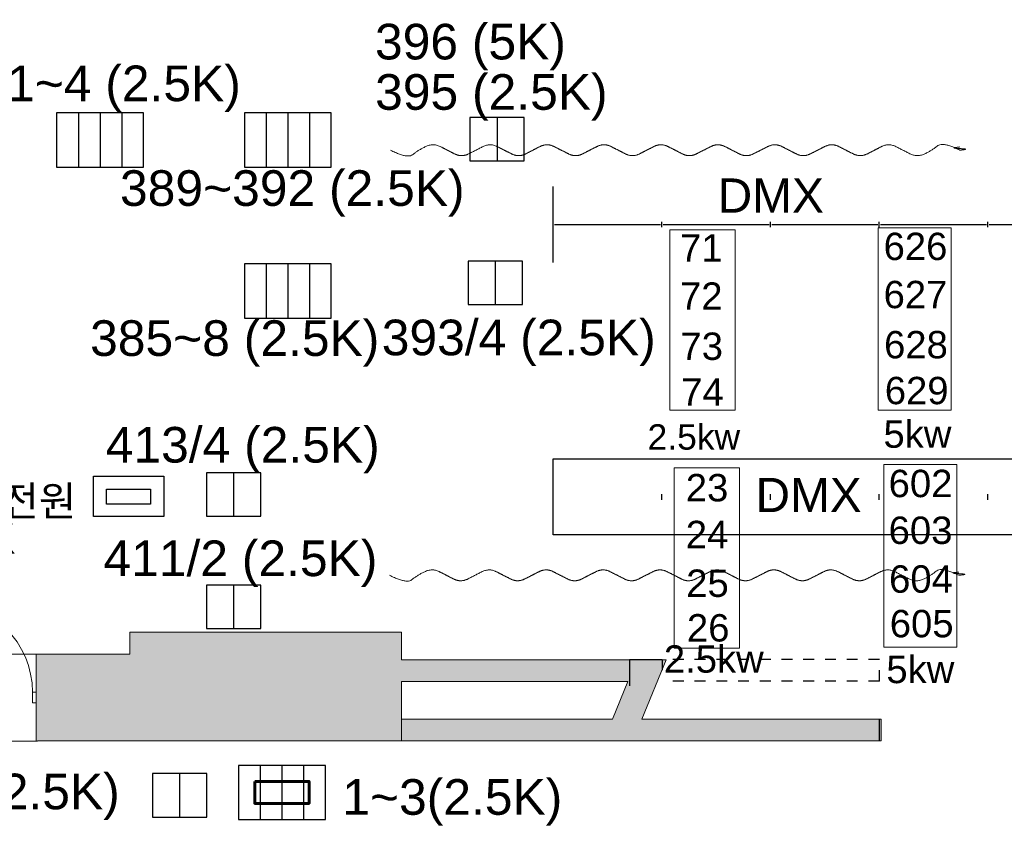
# Model space of a CAD drawing. Header units: millimetres. Extents: x -35700 to 37500, y -75689 to 43832.
# Tile 3 of 16: x -18915 to -9854, y -1541 to 5866. Entities that reach past the tile are written whole.
import ezdxf

# ---------------------------------------------------------------- set-up
doc = ezdxf.new("R2010")
doc.units = ezdxf.units.MM
doc.header["$LTSCALE"] = 250
doc.header["$PDMODE"] = 1
doc.header["$PDSIZE"] = -2
doc.linetypes.add('CENTER', pattern=[17, 15, -1.000000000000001, 0.00126999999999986, -0.9987300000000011])
doc.linetypes.add('HIDDEN', pattern=[0.8, 0.4, -0.4])
doc.layers.get('0').update_dxf_attribs({"lineweight": 25})
for name, color, linetype, lineweight in [('BALCONY-1', 7, 'Continuous', 25), ('CI_SHEET', 7, 'Continuous', 25), ('CIR-N FLOOR', 7, 'Continuous', 25), ('DMX BOX', 7, 'Continuous', 25), ('None', 7, 'Continuous', 5), ('PROSENIUM ARCH', 7, 'Continuous', 25), ('채널', 7, 'Continuous', 25)]:
    doc.layers.add(name, color=color, linetype=linetype, lineweight=lineweight)
for name, color, linetype, lineweight, true_color in [('Ceiling-Main', 1, 'Continuous', 13, 0xff0000), ('NonPlot', 1, 'Continuous', 13, 0xff0000), ('NonPlot-Loci', 3, 'Continuous', 25, 0x00ff00), ('Sills', 1, 'Continuous', 13, 0xff0000)]:
    doc.layers.add(name, color=color, linetype=linetype, lineweight=lineweight, true_color=true_color)
doc.styles.add('Arial', font='Arial')
doc.styles.add('Arial (bold)', font='Arial')

# ---------------------------------------------------------------- blocks, each defined once
blk = doc.blocks.new('A$C02EE4F66')
at = {"layer": 'CI_SHEET', "color": 7, "char_height": 251.7216435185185, "attachment_point": 1, "line_spacing_factor": 0.25, "style": 'Arial'}
for s, insert in [('71', (8.059496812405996, 1660.139449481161)), ('72', (8.09117111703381, 1216.856728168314)), ('73', (12.31311227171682, 755.4154798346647)), ('74', (18.95765043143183, 333.115991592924))]:
    blk.add_mtext(s, dxfattribs=dict(at, insert=insert))
blk = doc.blocks.new('A$C23824B42')
at = {"layer": 'CI_SHEET', "color": 7, "char_height": 252.130725, "attachment_point": 1, "line_spacing_factor": 0.25, "style": 'Arial'}
for s, insert in [('23', (198.282730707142, 1621.571919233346)), ('24', (198.3135251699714, 1190.602606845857)), ('25', (202.4181901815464, 741.9791709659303)), ('26', (208.8781578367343, 331.4102240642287))]:
    blk.add_mtext(s, dxfattribs=dict(at, insert=insert))
blk = doc.blocks.new('A$C7C59625F')
at = {"layer": 'CI_SHEET', "color": 7, "char_height": 252.130725, "attachment_point": 1, "line_spacing_factor": 0.25, "style": 'Arial'}
for s, insert in [('602', (88.98504434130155, 1628.204069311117)), ('603', (89.01583880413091, 1197.234756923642)), ('604', (93.12050381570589, 748.6113210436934)), ('605', (99.58047147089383, 338.0423741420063))]:
    blk.add_mtext(s, dxfattribs=dict(at, insert=insert))
blk = doc.blocks.new('Soft Goods (2D)-8')
at = {"layer": 'None', "color": 12, "linetype": 'Continuous', "lineweight": 13, "true_color": 0xdd0000, "transparency": 33554687}
for points, knots in [([(-5240, 0), (-5320.016980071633, 9.00084900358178), (-5280.003409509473, 12.00017047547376), (-5240.001420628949, 15.0000710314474), (-5199.999431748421, 17.99997158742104), (-5160.009024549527, 21.00045122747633), (-5240, 30)], [0, 0, 0, 0.3334289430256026, 0.3334289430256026, 0.6667622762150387, 0.6667622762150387, 1, 1, 1]), ([(0, 0), (-158.1226016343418, -80.46592197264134), (-257.346733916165, 2.36903851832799), (-393.7983272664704, 66.25899660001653), (-458.8306826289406, 33.16366295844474), (-524.1369750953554, -0.07037381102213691), (-589.4432675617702, -33.30441058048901), (-655.0234971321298, -66.67715047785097), (-785.9959688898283, 0.003407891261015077), (-917.000691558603, 66.66484367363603), (-982.5002864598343, 33.33177351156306), (-1048.000118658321, -0.0007388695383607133), (-1113.499950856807, -33.33325125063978), (-1179.000020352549, -66.66520585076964), (-1244.50000843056, -33.33192353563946), (-1310.000003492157, 0.000676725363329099), (-1375.499998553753, 33.33327698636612), (-1441.000000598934, 66.66519519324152), (-1506.500000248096, 33.33191912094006), (-1572.000000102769, -0.00067855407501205), (-1637.499999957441, -33.33327622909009), (-1703.000000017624, -66.66519550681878), (-1768.500000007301, -33.33191925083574), (-1834.000000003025, 0.0006785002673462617), (-1899.499999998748, 33.33327625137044), (-1965.000000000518, 66.66519549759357), (-2030.500000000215, 33.33191924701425), (-2096.000000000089, -0.0006785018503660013), (-2161.499999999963, -33.33327625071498), (-2227.000000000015, -66.66519549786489), (-2292.500000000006, -33.33191924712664), (-2358.000000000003, 0.0006785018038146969), (-2423.499999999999, 33.33327625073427), (-2489, 66.66519549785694), (-2554.5, 33.33191924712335), (-2620, -0.0006785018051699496), (-2685.5, -33.33327625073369), (-2751, -66.66519549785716), (-2816.500000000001, -33.33191924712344), (-2882, 0.0006785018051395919), (-2947.5, 33.33327625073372), (-3013, 66.66519549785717), (-3078.5, 33.33191924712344), (-3144, -0.0006785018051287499), (-3209.5, -33.3332762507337), (-3275, -66.66519549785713), (-3340.5, -33.33191924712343), (-3406, 0.0006785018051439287), (-3471.500000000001, 33.33327625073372), (-3537, 66.66519549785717), (-3602.5, 33.33191924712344), (-3668, -0.0006785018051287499), (-3733.5, -33.3332762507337), (-3799.000000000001, -66.66519549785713), (-3864.5, -33.33191924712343), (-3930, 0.0006785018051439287), (-3995.5, 33.33327625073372), (-4061, 66.66519549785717), (-4126.5, 33.33191924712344), (-4192, -0.0006785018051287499), (-4257.5, -33.3332762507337), (-4323, -66.66519549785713), (-4388.5, -33.33191924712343), (-4453.995788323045, 0.00228601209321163), (-4519.491576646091, 33.33649127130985), (-4584.983153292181, 66.67162553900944), (-4716.129158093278, -0.06108107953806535), (-4846.209608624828, -66.2694219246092), (-4982.646571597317, -2.359592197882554), (-5081.877398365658, 80.46442788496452), (-5240, 0)], [0, 0, 0, 0.02544765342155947, 0.05089530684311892, 0.07634296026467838, 0.07634296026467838, 0.1018976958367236, 0.1018976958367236, 0.1275595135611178, 0.1532213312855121, 0.1788831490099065, 0.1788831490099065, 0.2045449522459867, 0.2045449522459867, 0.2302067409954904, 0.2302067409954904, 0.2558684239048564, 0.2558684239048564, 0.2815300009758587, 0.2815300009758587, 0.3071914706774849, 0.3071914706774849, 0.3328528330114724, 0.3328528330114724, 0.3585140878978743, 0.3585140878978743, 0.3841752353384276, 0.3841752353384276, 0.4098362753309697, 0.4098362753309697, 0.4354972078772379, 0.4354972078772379, 0.4611580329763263, 0.4611580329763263, 0.4868187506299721, 0.4868187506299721, 0.5124793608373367, 0.5124793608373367, 0.5381398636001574, 0.5381398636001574, 0.5638002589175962, 0.5638002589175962, 0.5894605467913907, 0.5894605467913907, 0.6151207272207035, 0.6151207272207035, 0.640780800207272, 0.640780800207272, 0.6664407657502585, 0.6664407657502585, 0.6921006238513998, 0.6921006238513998, 0.7177603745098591, 0.7177603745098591, 0.7434200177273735, 0.7434200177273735, 0.7690795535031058, 0.7690795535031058, 0.7947389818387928, 0.7947389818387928, 0.8203983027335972, 0.8203983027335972, 0.846057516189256, 0.846057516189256, 0.8717155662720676, 0.8717155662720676, 0.8973724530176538, 0.9230293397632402, 0.9486862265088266, 0.9743431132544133, 1, 1, 1])]:
    blk.add_open_spline(points, degree=2, knots=knots, dxfattribs=at)
at = {"layer": 'NonPlot-Loci', "linetype": 'Continuous', "lineweight": 5}
blk.add_point((0, 0), dxfattribs=at)
blk = doc.blocks.new('Soft Goods (2D)-11')
at = {"layer": 'None', "color": 12, "linetype": 'Continuous', "lineweight": 13, "true_color": 0xdd0000, "transparency": 33554687}
for points, knots in [([(-5240, 0), (-5320.016980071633, 9.00084900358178), (-5280.003409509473, 12.00017047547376), (-5240.001420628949, 15.0000710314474), (-5199.999431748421, 17.99997158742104), (-5160.009024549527, 21.00045122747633), (-5240, 30)], [0, 0, 0, 0.3334289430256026, 0.3334289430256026, 0.6667622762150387, 0.6667622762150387, 1, 1, 1]), ([(0, 0), (-158.1226016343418, -80.46592197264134), (-257.346733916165, 2.36903851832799), (-393.7983272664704, 66.25899660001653), (-458.8306826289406, 33.16366295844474), (-524.1369750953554, -0.07037381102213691), (-589.4432675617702, -33.30441058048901), (-655.0234971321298, -66.67715047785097), (-785.9959688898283, 0.003407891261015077), (-917.000691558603, 66.66484367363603), (-982.5002864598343, 33.33177351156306), (-1048.000118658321, -0.0007388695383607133), (-1113.499950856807, -33.33325125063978), (-1179.000020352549, -66.66520585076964), (-1244.50000843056, -33.33192353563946), (-1310.000003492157, 0.000676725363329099), (-1375.499998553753, 33.33327698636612), (-1441.000000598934, 66.66519519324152), (-1506.500000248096, 33.33191912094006), (-1572.000000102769, -0.00067855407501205), (-1637.499999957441, -33.33327622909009), (-1703.000000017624, -66.66519550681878), (-1768.500000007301, -33.33191925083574), (-1834.000000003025, 0.0006785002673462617), (-1899.499999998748, 33.33327625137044), (-1965.000000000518, 66.66519549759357), (-2030.500000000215, 33.33191924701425), (-2096.000000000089, -0.0006785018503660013), (-2161.499999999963, -33.33327625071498), (-2227.000000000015, -66.66519549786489), (-2292.500000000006, -33.33191924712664), (-2358.000000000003, 0.0006785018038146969), (-2423.499999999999, 33.33327625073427), (-2489, 66.66519549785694), (-2554.5, 33.33191924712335), (-2620, -0.0006785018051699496), (-2685.5, -33.33327625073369), (-2751, -66.66519549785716), (-2816.500000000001, -33.33191924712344), (-2882, 0.0006785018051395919), (-2947.5, 33.33327625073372), (-3013, 66.66519549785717), (-3078.5, 33.33191924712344), (-3144, -0.0006785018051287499), (-3209.5, -33.3332762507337), (-3275, -66.66519549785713), (-3340.5, -33.33191924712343), (-3406, 0.0006785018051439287), (-3471.500000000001, 33.33327625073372), (-3537, 66.66519549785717), (-3602.5, 33.33191924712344), (-3668, -0.0006785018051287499), (-3733.5, -33.3332762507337), (-3799.000000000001, -66.66519549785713), (-3864.5, -33.33191924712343), (-3930, 0.0006785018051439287), (-3995.5, 33.33327625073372), (-4061, 66.66519549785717), (-4126.5, 33.33191924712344), (-4192, -0.0006785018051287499), (-4257.5, -33.3332762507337), (-4323, -66.66519549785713), (-4388.5, -33.33191924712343), (-4453.995788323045, 0.00228601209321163), (-4519.491576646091, 33.33649127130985), (-4584.983153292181, 66.67162553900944), (-4716.129158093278, -0.06108107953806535), (-4846.209608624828, -66.2694219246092), (-4982.646571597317, -2.359592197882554), (-5081.877398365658, 80.46442788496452), (-5240, 0)], [0, 0, 0, 0.02544765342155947, 0.05089530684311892, 0.07634296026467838, 0.07634296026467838, 0.1018976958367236, 0.1018976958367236, 0.1275595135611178, 0.1532213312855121, 0.1788831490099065, 0.1788831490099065, 0.2045449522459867, 0.2045449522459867, 0.2302067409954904, 0.2302067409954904, 0.2558684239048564, 0.2558684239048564, 0.2815300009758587, 0.2815300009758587, 0.3071914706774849, 0.3071914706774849, 0.3328528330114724, 0.3328528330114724, 0.3585140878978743, 0.3585140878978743, 0.3841752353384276, 0.3841752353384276, 0.4098362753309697, 0.4098362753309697, 0.4354972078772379, 0.4354972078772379, 0.4611580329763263, 0.4611580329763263, 0.4868187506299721, 0.4868187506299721, 0.5124793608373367, 0.5124793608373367, 0.5381398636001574, 0.5381398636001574, 0.5638002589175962, 0.5638002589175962, 0.5894605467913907, 0.5894605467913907, 0.6151207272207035, 0.6151207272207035, 0.640780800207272, 0.640780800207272, 0.6664407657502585, 0.6664407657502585, 0.6921006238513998, 0.6921006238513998, 0.7177603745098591, 0.7177603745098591, 0.7434200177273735, 0.7434200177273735, 0.7690795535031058, 0.7690795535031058, 0.7947389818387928, 0.7947389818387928, 0.8203983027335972, 0.8203983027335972, 0.846057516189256, 0.846057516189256, 0.8717155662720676, 0.8717155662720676, 0.8973724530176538, 0.9230293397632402, 0.9486862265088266, 0.9743431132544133, 1, 1, 1])]:
    blk.add_open_spline(points, degree=2, knots=knots, dxfattribs=at)
at = {"layer": 'NonPlot-Loci', "linetype": 'Continuous', "lineweight": 5}
blk.add_point((0, 0), dxfattribs=at)
blk = doc.blocks.new('Group-70')
at = {"color": 7, "linetype": 'Continuous', "lineweight": 13, "transparency": 33554687}
for p, q in [((-448, 50), (-448, -50)), ((448, 50), (448, -50))]:
    blk.add_line(p, q, dxfattribs=at)
blk = doc.blocks.new('Group-71')
at = {"color": 7, "linetype": 'Continuous', "lineweight": 13, "transparency": 33554687, "flags": 128}
for points in [[(-448, 50), (-413, 50), (-413, -50), (-448, -50)], [(413, 50), (448, 50), (448, -50), (413, -50)]]:
    blk.add_lwpolyline(points, close=True, dxfattribs=at)
blk = doc.blocks.new('Group-72')
at = {"color": 7, "linetype": 'Continuous', "lineweight": 13, "transparency": 33554687}
for p, q in [((-448, 50), (-413, 50)), ((-413, 50), (-413, -50)), ((448, 50), (413, 50)), ((413, 50), (413, -50)), ((-448, -50), (-413, -50)), ((448, -50), (413, -50))]:
    blk.add_line(p, q, dxfattribs=at)
at = {"color": 7, "transparency": 33554687}
for name in ['Group-70', 'Group-71']:
    blk.add_blockref(name, (0, 0), dxfattribs=at)
blk = doc.blocks.new('Group-73')
at = {"color": 7, "linetype": 'Continuous', "lineweight": 13, "transparency": 33554687}
blk.add_arc((-413, 50), 826, 0, 90, dxfattribs=at)
blk = doc.blocks.new('Group-74')
at = {"color": 7, "linetype": 'Continuous', "lineweight": 13, "transparency": 33554687, "flags": 128}
blk.add_lwpolyline([(-413, 50), (-413, 876), (-368.55, 876), (-368.55, 50)], close=True, dxfattribs=at)
blk = doc.blocks.new('Group-75')
at = {"color": 7, "linetype": 'Continuous', "lineweight": 13, "transparency": 33554687}
for p, q in [((-413, 50), (-413, 876)), ((-413, 876), (-368.55, 876)), ((-368.55, 50), (-368.55, 876)), ((-413, 50), (-368.55, 50))]:
    blk.add_line(p, q, dxfattribs=at)
at = {"color": 7, "transparency": 33554687}
blk.add_blockref('Group-74', (0, 0), dxfattribs=at)
blk = doc.blocks.new('Group-76')
at = {"layer": 'Sills', "color": 7, "transparency": 33554687}
blk.add_blockref('Group-75', (0, 0), dxfattribs=at)
blk = doc.blocks.new('Group-77')
at = {"color": 7, "linetype": 'Continuous', "lineweight": 13, "transparency": 33554687}
for p, q in [((-448, 400), (448, 400)), ((-448, -400), (448, -400))]:
    blk.add_line(p, q, dxfattribs=at)
blk = doc.blocks.new('Door (2D)-8')
at = {"layer": 'None', "color": 7, "linetype": 'Continuous', "lineweight": 13, "transparency": 33554687, "flags": 128}
for points in [[(-448, 0), (-448, 400), (-448, 400), (-448, 400)], [(448, 0), (448, 400), (448, 400), (448, 400)], [(-448, 0), (-448, -400), (-448, -400), (-448, -400)], [(448, 0), (448, -400), (448, -400), (448, -400)]]:
    blk.add_lwpolyline(points, dxfattribs=at)
at = {"layer": 'NonPlot', "color": 7, "linetype": 'Continuous', "lineweight": 5, "transparency": 33554687}
for p in [(-448, 0), (448, 0)]:
    blk.add_point(p, dxfattribs=at)
at = {"color": 7, "transparency": 33554687}
for name in ['Group-76', 'Group-72']:
    blk.add_blockref(name, (0, 0), dxfattribs=at)
at = {"layer": 'Ceiling-Main', "color": 7, "transparency": 33554687}
blk.add_blockref('Group-77', (0, 0), dxfattribs=at)
at = {"layer": 'Sills', "color": 7, "transparency": 33554687}
blk.add_blockref('Group-73', (0, 0), dxfattribs=at)
blk = doc.blocks.new('Group-86')
at = {"layer": 'None', "color": 1, "linetype": 'Continuous', "lineweight": 25, "true_color": 0xff0000, "transparency": 33554687}
for p, q in [((0.1458272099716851, -25), (0.1458272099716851, 25)), ((1000.145827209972, -25), (1000.145827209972, 25)), ((2000.145827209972, -25), (2000.145827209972, 25)), ((3000.145827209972, -25), (3000.145827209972, 25)), ((4000.145827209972, -25), (4000.145827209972, 25))]:
    blk.add_line(p, q, dxfattribs=at)
blk = doc.blocks.new('Lighting Pipe (2D)')
at = {"layer": 'None', "color": 1, "linetype": 'Continuous', "lineweight": 25, "true_color": 0xff0000, "transparency": 33554687}
blk.add_line((0.9999999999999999, -350), (0.9999999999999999, 350), dxfattribs=at)
at = {"layer": 'None', "color": 1, "linetype": 'Continuous', "lineweight": 25, "true_color": 0xff0000, "transparency": 33554687, "flags": 128}
blk.add_lwpolyline([(28000.29165441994, -350), (0, -350), (0, 350), (28000.29165441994, 350)], close=True, dxfattribs=at)
at = {"layer": 'None', "color": 1, "true_color": 0xff0000, "transparency": 33554687}
blk.add_blockref('Group-86', (0, 0), dxfattribs=at)
blk = doc.blocks.new('Group-87')
at = {"layer": 'None', "color": 1, "linetype": 'Continuous', "lineweight": 25, "true_color": 0xff0000, "transparency": 33554687}
for p, q in [((0, -25), (0, 25)), ((1000, -25), (1000, 25)), ((2000, -25), (2000, 25)), ((3000, -25), (3000, 25)), ((4000, -25), (4000, 25))]:
    blk.add_line(p, q, dxfattribs=at)
blk = doc.blocks.new('Group-88')
at = {"layer": 'None', "color": 1, "linetype": 'Continuous', "lineweight": 25, "true_color": 0xff0000, "transparency": 33554687}
for p, q in [((12.5, 0), (987.5, 0)), ((1012.5, 0), (1987.5, 0)), ((2012.5, 0), (2987.5, 0)), ((3012.5, 0), (3987.5, 0)), ((4012.5, 0), (4987.5, 0))]:
    blk.add_line(p, q, dxfattribs=at)
blk = doc.blocks.new('Lighting Pipe (2D)-1')
at = {"layer": 'None', "color": 1, "linetype": 'Continuous', "lineweight": 25, "true_color": 0xff0000, "transparency": 33554687}
blk.add_line((0.9999999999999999, -350), (0.9999999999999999, 350), dxfattribs=at)
at = {"layer": 'None', "color": 1, "true_color": 0xff0000, "transparency": 33554687}
for name in ['Group-87', 'Group-88']:
    blk.add_blockref(name, (0, 0), dxfattribs=at)

msp = doc.modelspace()

# ---------------------------------------------------------------- linework, layer by layer
at = {"layer": 'BALCONY-1', "color": 5, "lineweight": 25, "true_color": 0x0000ff, "flags": 128}
msp.add_lwpolyline([(-18116.09309941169, 1543.079871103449), (-17711.51739604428, 1543.079871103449), (-17711.51739604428, 1406.594752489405), (-18116.09309941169, 1406.594752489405)], close=True, dxfattribs=at)
at = {"layer": 'BALCONY-1', "color": 7, "lineweight": 60, "flags": 128}
msp.add_lwpolyline([(-16751.61273404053, -1146.442399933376), (-16251.99141675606, -1146.442399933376), (-16251.99141675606, -1348.067104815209), (-16751.61273404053, -1348.067104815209)], close=True, dxfattribs=at)
at = {"layer": 'CIR-N FLOOR', "color": 7, "linetype": 'Continuous'}
for p, q in [((-18574.97254555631, 5009.638047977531), (-18574.97254555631, 4509.638047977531)), ((-17774.97254555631, 5009.638047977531), (-18574.97254555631, 5009.638047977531)), ((-18374.97254555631, 5009.638047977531), (-18374.97254555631, 4509.638047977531)), ((-18174.97254555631, 5009.638047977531), (-18174.97254555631, 4509.638047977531)), ((-17974.97254555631, 5009.638047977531), (-17974.97254555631, 4509.638047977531)), ((-17774.97254555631, 4509.638047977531), (-17774.97254555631, 5009.638047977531)), ((-16047.36641958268, 5009.638047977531), (-16847.36641958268, 5009.638047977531)), ((-16847.36641958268, 5009.638047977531), (-16847.36641958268, 4509.638047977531)), ((-16647.36641958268, 5009.638047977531), (-16647.36641958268, 4509.638047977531)), ((-16447.36641958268, 5009.638047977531), (-16447.36641958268, 4509.638047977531)), ((-16247.36641958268, 5009.638047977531), (-16247.36641958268, 4509.638047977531)), ((-16047.36641958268, 4509.638047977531), (-16047.36641958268, 5009.638047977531)), ((-14771.77263286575, 4966.500463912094), (-14771.77263286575, 4566.500463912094)), ((-14271.77263286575, 4966.500463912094), (-14771.77263286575, 4966.500463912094)), ((-14521.77263286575, 4966.500463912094), (-14521.77263286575, 4566.500463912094)), ((-14271.77263286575, 4566.500463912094), (-14271.77263286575, 4966.500463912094)), ((-14771.77263286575, 4566.500463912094), (-14271.77263286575, 4566.500463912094)), ((-18574.97254555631, 4509.638047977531), (-17774.97254555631, 4509.638047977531)), ((-16847.36641958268, 4509.638047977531), (-16047.36641958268, 4509.638047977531)), ((-14789.07315262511, 3642.859258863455), (-14789.07315262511, 3242.859258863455)), ((-14289.07315262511, 3642.859258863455), (-14789.07315262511, 3642.859258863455)), ((-14539.07315262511, 3642.859258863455), (-14539.07315262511, 3242.859258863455)), ((-14289.07315262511, 3242.859258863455), (-14289.07315262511, 3642.859258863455)), ((-16047.36641958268, 3619.061912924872), (-16847.36641958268, 3619.061912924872)), ((-16847.36641958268, 3619.061912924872), (-16847.36641958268, 3119.061912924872)), ((-16647.36641958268, 3619.061912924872), (-16647.36641958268, 3119.061912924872)), ((-16447.36641958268, 3619.061912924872), (-16447.36641958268, 3119.061912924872)), ((-16247.36641958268, 3619.061912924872), (-16247.36641958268, 3119.061912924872)), ((-16047.36641958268, 3119.061912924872), (-16047.36641958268, 3619.061912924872)), ((-14789.07315262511, 3242.859258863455), (-14289.07315262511, 3242.859258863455)), ((-16847.36641958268, 3119.061912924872), (-16047.36641958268, 3119.061912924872)), ((-16696.1376584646, 1695.1369607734), (-17196.1376584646, 1695.1369607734)), ((-17196.1376584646, 1695.1369607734), (-17196.1376584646, 1295.1369607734)), ((-16946.1376584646, 1695.1369607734), (-16946.1376584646, 1295.1369607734)), ((-16696.1376584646, 1295.1369607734), (-16696.1376584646, 1695.1369607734)), ((-17196.1376584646, 1295.1369607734), (-16696.1376584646, 1295.1369607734)), ((-16696.1376584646, 660.4199159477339), (-17196.1376584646, 660.4199159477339)), ((-17196.1376584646, 660.4199159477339), (-17196.1376584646, 260.4199159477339)), ((-16946.1376584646, 660.4199159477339), (-16946.1376584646, 260.4199159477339)), ((-16696.1376584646, 260.4199159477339), (-16696.1376584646, 660.4199159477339)), ((-17196.1376584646, 260.4199159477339), (-16696.1376584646, 260.4199159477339)), ((-17693.42380600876, -1074.516597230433), (-17693.42380600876, -1474.516597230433)), ((-17193.42380600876, -1074.516597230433), (-17693.42380600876, -1074.516597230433)), ((-17443.42380600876, -1074.516597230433), (-17443.42380600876, -1474.516597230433)), ((-17193.42380600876, -1474.516597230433), (-17193.42380600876, -1074.516597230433)), ((-16101.61256724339, -998.0668504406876), (-16901.61256724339, -998.0668504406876)), ((-16901.61256724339, -998.0668504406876), (-16901.61256724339, -1498.066850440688)), ((-16701.61256724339, -998.0668504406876), (-16701.61256724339, -1498.066850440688)), ((-16501.61256724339, -998.0668504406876), (-16501.61256724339, -1498.066850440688)), ((-16301.61256724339, -998.0668504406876), (-16301.61256724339, -1498.066850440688)), ((-16101.61256724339, -1498.066850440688), (-16101.61256724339, -998.0668504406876)), ((-17693.42380600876, -1474.516597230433), (-17193.42380600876, -1474.516597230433)), ((-16901.61256724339, -1498.066850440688), (-16101.61256724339, -1498.066850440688))]:
    msp.add_line(p, q, dxfattribs=at)
at = {"layer": 'DMX BOX', "color": 5, "linetype": 'CENTER', "true_color": 0x0000ff, "flags": 128}
msp.add_lwpolyline([(-18236.1932180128, 1664.417316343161), (-17587.7834205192, 1664.417316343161), (-17587.7834205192, 1294.225445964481), (-18236.1932180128, 1294.225445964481)], close=True, dxfattribs=at)
at = {"layer": 'None', "color": 7, "linetype": 'Continuous', "lineweight": 13, "transparency": 33554687}
for p, q in [((-17901.13179061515, 226.6144181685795), (-15401.13179061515, 226.6144181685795)), ((-17901.13179061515, 26.74074666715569), (-17901.13179061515, 226.6144181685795)), ((-15401.13179061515, 226.6144181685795), (-15401.13179061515, -25.39605271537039)), ((-18750, 26.05285684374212), (-18762, 26.05285684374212)), ((-17901.13179061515, 26.74074666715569), (-18750, 26.74074666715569)), ((-18750, 26.05285684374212), (-18750, 26.74074666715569)), ((-15401.13179061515, -25.39605271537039), (-12966.43533379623, -25.39605271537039)), ((-12966.43533379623, -25.39605271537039), (-13190.26116312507, -573.4033414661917)), ((-15401.13179061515, -225.3960527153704), (-13318.17109594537, -225.3960527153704)), ((-15401.13179061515, -225.3960527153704), (-15401.13179061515, -773.3855818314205)), ((-13318.17109594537, -225.3960527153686), (-13460.30975288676, -573.4033414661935)), ((-15401.13179061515, -573.4033414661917), (-13460.30975288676, -573.4033414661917)), ((-13190.26116312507, -573.4033414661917), (-10987.94971316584, -573.4033414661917)), ((-10987.94971316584, -773.4033414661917), (-10987.94971316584, -573.4033414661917)), ((-18750, -773.9471431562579), (-18762, -773.9471431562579)), ((-17901.13179061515, -773.2592533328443), (-18750, -773.2592533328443)), ((-18750, -773.9471431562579), (-18750, -773.2592533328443)), ((-17901.13179061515, -773.2592533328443), (-17901.13179061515, -773.3855818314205)), ((-17901.13179061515, -773.3855818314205), (-15401.13179061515, -773.3855818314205)), ((-15401.13179061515, -773.4033414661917), (-10987.94971316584, -773.4033414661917))]:
    msp.add_line(p, q, dxfattribs=at)
at = {"layer": 'None', "color": 7, "linetype": 'Continuous', "lineweight": 13, "transparency": 33554687, "flags": 128}
for points in [[(-12931.717982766, 3931.249999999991), (-12331.717982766, 3931.249999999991), (-12331.717982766, 2271.249999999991), (-12931.717982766, 2271.249999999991)], [(-11013.70340439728, 3950.392795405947), (-10343.70340439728, 3950.392795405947), (-10343.70340439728, 2270.392795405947), (-11013.70340439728, 2270.392795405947)], [(-12891.13179061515, 1741.249999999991), (-12291.13179061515, 1741.249999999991), (-12291.13179061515, 81.2499999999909), (-12891.13179061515, 81.2499999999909)], [(-10961.13179061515, 1771.249999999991), (-10291.13179061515, 1771.249999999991), (-10291.13179061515, 91.2499999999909), (-10961.13179061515, 91.2499999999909)]]:
    msp.add_lwpolyline(points, close=True, dxfattribs=at)
at = {"layer": 'None', "color": 40, "linetype": 'Continuous', "true_color": 0xffbf00, "transparency": 33554687}
for points in [[(-17901.13179061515, -773.3855818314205), (-17901.13179061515, 226.6144181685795), (-15401.13179061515, -773.3855818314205), (-15401.13179061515, 226.6144181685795)], [(-18750, 26.05285684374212), (-18750, -773.9471431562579), (-18762, 26.05285684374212), (-18762, -773.9471431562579)], [(-17901.13179061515, 26.74074666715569), (-17901.13179061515, -773.2592533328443), (-18750, 26.74074666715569), (-18750, -773.2592533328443)], [(-15401.13179061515, -225.3960527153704), (-15401.13179061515, -25.39605271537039), (-13318.17109594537, -225.3960527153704), (-12966.43533379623, -25.39605271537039)], [(-13318.17109594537, -225.3960527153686), (-12966.43533379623, -25.39605271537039), (-13460.30975288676, -573.4033414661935), (-13190.26116312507, -573.4033414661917)], [(-15401.13179061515, -773.4033414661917), (-15401.13179061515, -573.4033414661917), (-10987.94971316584, -773.4033414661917), (-10987.94971316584, -573.4033414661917)]]:
    msp.add_solid(points, dxfattribs=at)
at = {"layer": 'PROSENIUM ARCH', "color": 7}
for p, q in [((-13303.82063701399, -22.8994596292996), (-13303.82063701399, -265.1812525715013)), ((-13303.82063701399, -22.8994596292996), (-13003.82063701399, -22.8994596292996)), ((-13003.82063701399, -22.8994596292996), (-13003.82063701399, -72.8994596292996)), ((-11003.82063701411, -772.899459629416), (-11003.82063701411, -572.8994596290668))]:
    msp.add_line(p, q, dxfattribs=at)
at = {"layer": 'PROSENIUM ARCH', "color": 5, "linetype": 'HIDDEN', "true_color": 0x0000ff}
for p, q in [((-13003.82063701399, -22.8994596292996), (-13003.82063701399, -222.8994596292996)), ((-11003.82063701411, -22.8994596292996), (-13003.82063701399, -22.8994596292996)), ((-11003.82063701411, -222.8994596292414), (-11003.82063701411, -22.8994596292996)), ((-11003.82063701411, -222.8994596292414), (-13003.82063701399, -222.8994596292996))]:
    msp.add_line(p, q, dxfattribs=at)
at = {"layer": 'PROSENIUM ARCH', "color": 7, "linetype": 'Continuous'}
for points in [[(-17903.82063701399, 227.1005403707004), (-17903.82063701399, -772.8994596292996), (-15403.82063701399, 227.1005403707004), (-15403.82063701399, -772.8994596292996)], [(-18753.82063701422, 27.1005403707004), (-18753.82063701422, -772.8994596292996), (-17903.82063701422, 27.1005403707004), (-17903.82063701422, -772.8994596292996)], [(-15403.82063701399, -22.8994596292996), (-15403.82063701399, -222.8994596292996), (-13303.82063701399, -22.8994596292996), (-13303.82063701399, -222.8994596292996)], [(-13303.82063701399, -22.8994596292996), (-13285.69986861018, -222.8994596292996), (-13003.82063701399, -22.8994596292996), (-13003.82063701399, -72.8994596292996)], [(-13303.82063701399, -22.8994596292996), (-13303.82063701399, -265.1812525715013), (-13285.69986861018, -222.8994596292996)], [(-13285.69986861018, -222.8994596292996), (-13003.82063701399, -72.8994596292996), (-13303.82063701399, -265.1812525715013), (-13218.10635129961, -572.8994596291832)], [(-13303.82063701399, -265.1812525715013), (-13435.69986861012, -572.8994596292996), (-13218.10635129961, -572.8994596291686), (-13218.10635129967, -572.8994596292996)], [(-15403.82063701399, -572.8994596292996), (-15403.82063701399, -772.8994596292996), (-11003.82063701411, -572.8994596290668), (-11003.82063701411, -772.899459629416)]]:
    msp.add_solid(points, dxfattribs=at)

# ---------------------------------------------------------------- block references
at = {"color": 7, "transparency": 33554687}
msp.add_blockref('Door (2D)-8', (-19210, -373.9471431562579), dxfattribs=at)
at = {"layer": 'None', "color": 12, "true_color": 0xdd0000, "transparency": 33554687, "xscale": -1}
for name, p in [('Soft Goods (2D)-11', (-15502.6156194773, 4664.70335542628)), ('Soft Goods (2D)-8', (-15511.13179061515, 751.2499999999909))]:
    msp.add_blockref(name, p, dxfattribs=at)
at = {"layer": 'None', "color": 1, "true_color": 0xff0000, "transparency": 33554687}
for name, p in [('Lighting Pipe (2D)-1', (-14005.17895907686, 3981.274424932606, 9000)), ('Lighting Pipe (2D)', (-14005.08161598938, 1472.499864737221, 9000))]:
    msp.add_blockref(name, p, dxfattribs=at)
at = {"layer": '채널', "color": 7}
for name, p in [('A$C02EE4F66', (-12846.27857063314, 2230.663269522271)), ('A$C7C59625F', (-11007.61830627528, 94.75949776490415)), ('A$C23824B42', (-12983.73039743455, 62.5689064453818))]:
    msp.add_blockref(name, p, dxfattribs=at)

# ---------------------------------------------------------------- texts
at = {"layer": 'CIR-N FLOOR', "color": 7, "char_height": 327.983515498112, "attachment_point": 1, "line_spacing_factor": 0.25, "style": 'Arial'}
for s, insert in [('396 (5K)', (-15645.2230240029, 5828.159229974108)), ('381~4 (2.5K)', (-19541.083257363, 5443.988729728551)), ('395 (2.5K)', (-15643.94232822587, 5364.762424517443)), ('389~392 (2.5K)', (-17991.7780143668, 4480.036464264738)), ('385~8 (2.5K)', (-18266.71841253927, 3098.978659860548)), ('393/4 (2.5K)', (-15583.02021627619, 3104.895659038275)), ('413/4 (2.5K)', (-18122.99888734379, 2117.103684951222)), ('411/2 (2.5K)', (-18144.1359447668, 1071.801358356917)), ('377/8 (2.5K)', (-20515.33953747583, -1074.318299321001)), ('1~3(2.5K)', (-15946.03550133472, -1125.196240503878))]:
    msp.add_mtext(s, dxfattribs=dict(at, insert=insert))
at = {"layer": 'DMX BOX', "color": 5, "true_color": 0x0000ff, "insert": (-20600.72041637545, 1572.982774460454), "char_height": 275.3305016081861, "attachment_point": 1, "rotation": 359.98226150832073, "line_spacing_factor": 0.251004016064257, "style": 'Arial (bold)'}
msp.add_mtext('DMX RD전원\\P \\P  \\P           5K', dxfattribs=at)
at = {"layer": 'None', "color": 5, "true_color": 0x0000ff, "transparency": 33554687, "char_height": 314.6520543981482, "attachment_point": 1, "line_spacing_factor": 0.962448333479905, "style": 'Arial (bold)'}
for insert in [(-12491.13179061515, 4404.670042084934), (-12143.33626783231, 1648.195409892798)]:
    msp.add_mtext('DMX', dxfattribs=dict(at, insert=insert))
at = {"layer": '채널', "color": 7, "attachment_point": 1, "line_spacing_factor": 0.25, "style": 'Arial'}
for s, insert, char_height in [('626', (-10964.56844061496, 3905.259690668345), 251.7216435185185), ('627', (-10964.53676631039, 3461.976969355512), 251.7216435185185), ('628', (-10960.31482515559, 3000.535721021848), 251.7216435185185), ('629', (-10953.67028699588, 2578.236232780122), 251.7216435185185), ('5kw', (-10965.86808381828, 2177.110433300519), 251.7216435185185), ('2.5kw', (-13136.78524656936, 2141.715352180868), 233.401014), ('2.5kw', (-12986.78514446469, 106.6832306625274), 251.7216435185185), ('5kw', (-10939.41503799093, 10.25680506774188), 251.7216435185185)]:
    msp.add_mtext(s, dxfattribs=dict(at, insert=insert, char_height=char_height))

doc.saveas('drawing.dxf')
